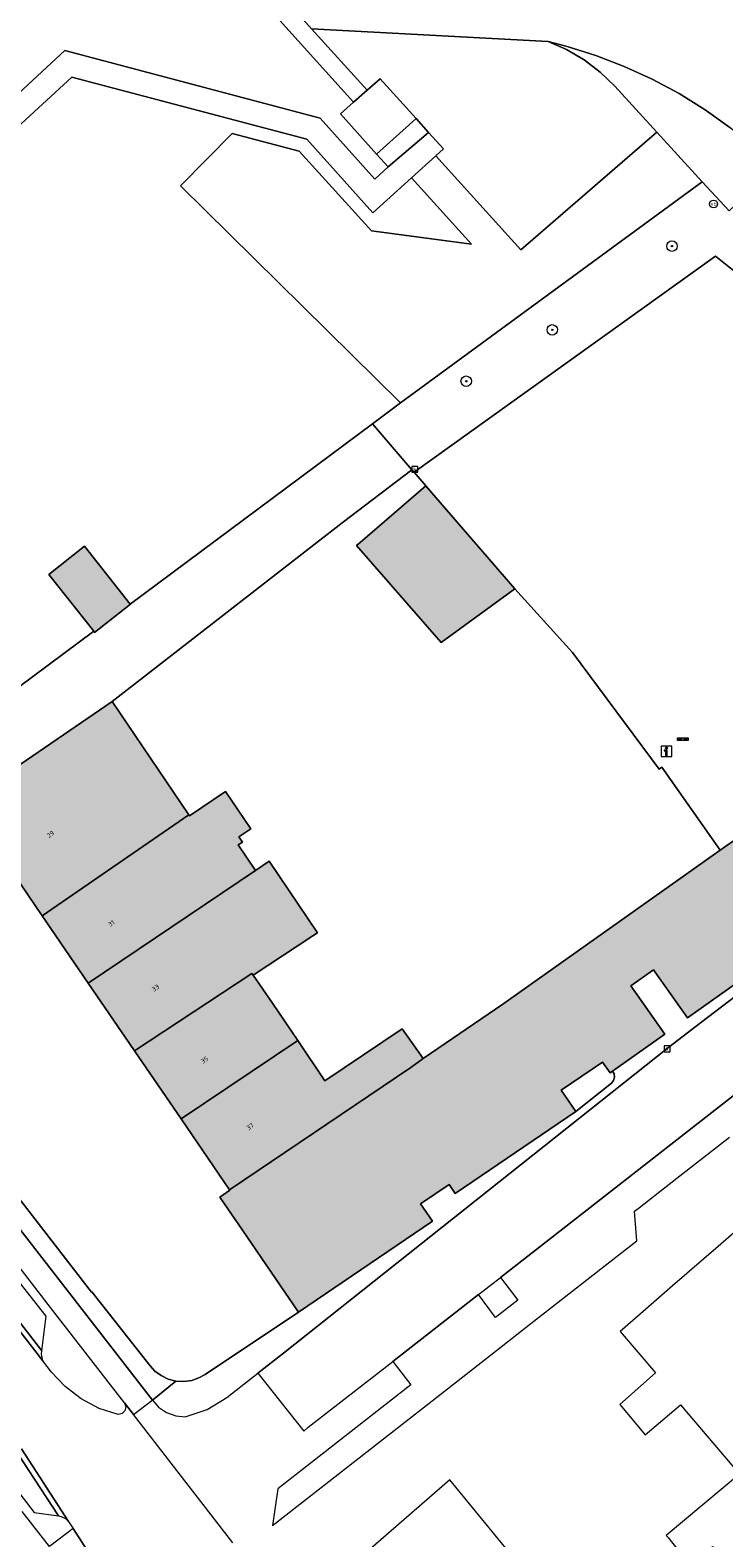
# Model space of a CAD drawing. Header units: metres. Extents: x 196496 to 197479, y 355250 to 356324.
# Tile 23 of 119: x 197146 to 197199, y 355483 to 355597. Entities that reach past the tile are written whole.
import ezdxf
from ezdxf.enums import TextEntityAlignment as Align

# ---------------------------------------------------------------- set-up
doc = ezdxf.new("R2010")
doc.units = ezdxf.units.M
doc.layers.get('0').update_dxf_attribs({"lineweight": 9})
for name, color, linetype, lineweight in [('B-WE-GR-BEPLANTING_CULTUUR_HEESTERS-GV', 251, 'Continuous', 9), ('B-WE-GR-BOOM-S', 251, 'Continuous', 9), ('B-WE-IE-MEUBILAIR_WEGMEUBILAIR-S', 251, 'Continuous', 9), ('B-WE-IE-MEUBILAIR_WEGMEUBILAIR_VERKEERSBORD-S', 251, 'Continuous', 9), ('B-WE-KW-KUNSTWERK_DEK-GV', 251, 'Continuous', 9), ('B-WE-OG-BEBOUWING-GV', 251, 'Continuous', 9), ('B-WE-OG-BEBOUWING_HUISNUMMER-T35', 90, 'Continuous', 9), ('B-WE-OG-TERREIN_ERF-GV', 251, 'Continuous', 9), ('B-WE-RI-GWA_KOLK-S', 251, 'Continuous', 9), ('B-WE-VH-VERHARDING_ASFALT-GV', 251, 'Continuous', 9), ('B-WE-VH-VERHARDING_BETONSTRAATSTEEN-GV', 251, 'Continuous', 9), ('B-WE-VH-VERHARDING_HALFVERHARDING-GV', 251, 'Continuous', 9), ('B-WE-VH-VERHARDING_HALFVERHARDING_GRIND-GV', 251, 'Continuous', 9), ('B-WE-VH-VERHARDING_OPEN-GV', 251, 'Continuous', 9), ('B-WE-VH-VERHARDING_TEGEL-GV', 251, 'Continuous', 9)]:
    doc.layers.add(name, color=color, linetype=linetype, lineweight=lineweight)
doc.layers.add('X-XX-AL-PRESENTATIE_GEBOUW3-V', color=7, linetype='Continuous', lineweight=9, true_color=0xebe1d6)
doc.styles.add('NLCS-ISO', font='NLCS-ISO.ttf')
doc.styles.add('NLCS-ISO-ANNOTATIEF-T35', font='NLCS-ISO.ttf', dxfattribs={"height": 3.5})

# ---------------------------------------------------------------- blocks, each defined once
blk = doc.blocks.new('SIE-WEG_VERKEERSBORD_INFORMATIE-SO')
at = {"linetype": 'ByBlock', "lineweight": 18}
h = blk.add_hatch(color=0, dxfattribs=at)
h.dxf.hatch_style = 1
h.paths.add_polyline_path([(0.32, 0.49), (-0.82, 0.49), (-0.82, 0.19), (-0.32, 0.19), (-0.32, -1.62), (0.32, -1.62)])
h = blk.add_hatch(color=0, dxfattribs=at)
h.dxf.hatch_style = 1
edge = h.paths.add_edge_path()
edge.add_arc((0, 1.25), 0.373, 0, 360)
at = {"color": 0, "linetype": 'ByBlock', "lineweight": 18}
for points in [[(-2, -2), (2, -2), (2, 2), (-2, 2)], [(0.32, 0.49), (-0.82, 0.49), (-0.82, 0.19), (-0.32, 0.19), (-0.32, -1.62), (0.32, -1.62)]]:
    blk.add_lwpolyline(points, close=True, dxfattribs=at)
blk.add_circle((0, 1.25), 0.373, dxfattribs=at)
blk = doc.blocks.new('SIE-WEG_PAAL_VERKEERSBORD-SO')
at = {"color": 0, "linetype": 'ByBlock', "lineweight": 18}
blk.add_circle((0, 0), 1.5, dxfattribs=at)
at = {"color": 0, "linetype": 'ByBlock', "lineweight": 18, "style": 'NLCS-ISO'}
blk.add_text('vb', height=1.5, dxfattribs=at).set_placement((0, 0.13), align=Align.MIDDLE_CENTER)
blk = doc.blocks.new('SRI-KOLK-SO')
at = {"color": 0, "linetype": 'ByBlock', "lineweight": 18}
blk.add_lwpolyline([(-1.125, -1.125), (1.125, -1.125), (1.125, 1.125), (-1.125, 1.125)], close=True, dxfattribs=at)
at = {"color": 0, "linetype": 'ByBlock', "lineweight": 18, "style": 'NLCS-ISO'}
blk.add_text('k', height=1.5, dxfattribs=at).set_placement((0, 0), align=Align.MIDDLE_CENTER)
blk = doc.blocks.new('SIE-WEG_SLAGBOOM-SO')
at = {"linetype": 'ByBlock', "lineweight": 18}
h = blk.add_hatch(color=0, dxfattribs=at)
h.dxf.hatch_style = 1
h.paths.add_polyline_path([(0, 0.5), (-1, 0.5), (-2, -0.5), (-1, -0.5)])
h.paths.add_polyline_path([(2, 0.5), (1, 0.5), (0, -0.5), (1, -0.5)])
at = {"color": 0, "linetype": 'ByBlock', "lineweight": 18}
blk.add_lwpolyline([(-2, 0.5), (2, 0.5), (2, -0.5), (-2, -0.5)], close=True, dxfattribs=at)
for points in [[(-2, -0.5), (-1, 0.5)], [(-1, -0.5), (0, 0.5)], [(0, -0.5), (1, 0.5)], [(1, -0.5), (2, 0.5)]]:
    blk.add_lwpolyline(points, dxfattribs=at)
blk = doc.blocks.new('SGR-BOOM_01-SO')
at = {"linetype": 'ByBlock', "lineweight": 18}
h = blk.add_hatch(color=0, dxfattribs=at)
h.dxf.hatch_style = 1
edge = h.paths.add_edge_path()
edge.add_arc((0, 0), 0.25, 0, 360)
at = {"color": 0, "linetype": 'ByBlock', "lineweight": 18}
for radius in [2, 0.25]:
    blk.add_circle((0, 0), radius, dxfattribs=at)

msp = doc.modelspace()

# ---------------------------------------------------------------- hatches: boundary and pattern name
at = {"layer": 'X-XX-AL-PRESENTATIE_GEBOUW3-V'}
for points in [[(197182.629, 355554.995), (197176.642, 355561.93), (197175.872, 355562.823), (197170.881, 355558.5), (197170.616, 355558.27), (197177.052, 355550.92)], [(197153.433, 355553.832), (197149.956, 355558.23), (197147.239, 355556.081), (197150.654, 355551.764), (197150.727, 355551.672), (197153.443, 355553.82)], [(197157.873, 355537.824), (197152.05, 355546.433), (197140.858, 355538.792), (197146.752, 355530.161)], [(197150.246, 355525.042), (197162.949, 355533.598), (197161.632, 355535.541), (197161.943, 355535.751), (197161.681, 355536.14), (197162.588, 355536.753), (197160.658, 355539.605), (197157.921, 355537.753), (197157.873, 355537.824), (197146.752, 355530.161)], [(197190.059, 355518.358), (197194.037, 355521.163), (197191.444, 355524.841), (197193.155, 355526.047), (197195.745, 355522.391), (197203.646, 355527.987), (197203.213, 355528.601), (197200.911, 355531.863), (197202.868, 355533.251), (197200.43, 355536.694), (197198.231, 355535.136), (197181.728, 355523.442), (197175.68, 355519.325), (197174.741, 355518.637), (197160.97, 355509.338), (197160.997, 355509.298), (197160.233, 355508.776), (197161.948, 355506.267), (197164.45, 355502.607), (197166.196, 355500.053), (197168.42, 355501.564), (197176.371, 355506.965), (197175.483, 355508.272), (197177.641, 355509.738), (197178.099, 355509.063), (197187.275, 355515.28), (197186.164, 355516.919), (197189.298, 355519.043), (197189.873, 355518.227)], [(197153.753, 355519.907), (197162.658, 355525.775), (197162.758, 355525.631), (197167.299, 355528.635), (197167.649, 355528.87), (197163.977, 355534.293), (197162.949, 355533.598), (197150.246, 355525.042)], [(197157.286, 355514.733), (197166.147, 355520.675), (197164.222, 355523.517), (197162.758, 355525.631), (197162.658, 355525.775), (197153.753, 355519.907)], [(197160.97, 355509.338), (197174.741, 355518.637), (197175.68, 355519.325), (197174.071, 355521.557), (197168.219, 355517.614), (197166.147, 355520.675), (197157.286, 355514.733)]]:
    msp.add_hatch(color=256, dxfattribs=at).paths.add_polyline_path(points)

# ---------------------------------------------------------------- linework, layer by layer
at = {"layer": 'B-WE-GR-BEPLANTING_CULTUUR_HEESTERS-GV', "flags": 128}
msp.add_lwpolyline([(197198.902, 355583.698), (197196.867, 355585.919), (197173.953, 355569.108), (197171.837, 355567.533), (197174.825, 355564.037), (197174.985, 355563.852), (197197.883, 355580.263), (197199.263, 355579.136)], dxfattribs=at)
at = {"layer": 'B-WE-KW-KUNSTWERK_DEK-GV', "flags": 128}
msp.add_lwpolyline([(197171.411, 355592.868), (197167.205, 355597.54), (197160.681, 355604.79), (197160.68, 355604.792), (197156.661, 355609.257), (197155.624, 355608.327), (197158.197, 355605.471), (197165.246, 355597.645), (197170.377, 355591.95)], close=True, dxfattribs=at)
at = {"layer": 'B-WE-OG-BEBOUWING-GV', "flags": 128}
for points in [[(197182.629, 355554.995), (197176.642, 355561.93), (197175.872, 355562.823), (197170.881, 355558.5), (197170.616, 355558.27), (197177.052, 355550.92)], [(197153.433, 355553.832), (197149.956, 355558.23), (197147.239, 355556.081), (197150.654, 355551.764), (197150.727, 355551.672), (197153.443, 355553.82)], [(197157.873, 355537.824), (197152.05, 355546.433), (197140.858, 355538.792), (197146.752, 355530.161)], [(197150.246, 355525.042), (197162.949, 355533.598), (197161.632, 355535.541), (197161.943, 355535.751), (197161.681, 355536.14), (197162.588, 355536.753), (197160.658, 355539.605), (197157.921, 355537.753), (197157.873, 355537.824), (197146.752, 355530.161)], [(197153.753, 355519.907), (197162.658, 355525.775), (197162.758, 355525.631), (197167.299, 355528.635), (197167.649, 355528.87), (197163.977, 355534.293), (197162.949, 355533.598), (197150.246, 355525.042)], [(197157.286, 355514.733), (197166.147, 355520.675), (197164.222, 355523.517), (197162.758, 355525.631), (197162.658, 355525.775), (197153.753, 355519.907)], [(197160.97, 355509.338), (197174.741, 355518.637), (197175.68, 355519.325), (197174.071, 355521.557), (197168.219, 355517.614), (197166.147, 355520.675), (197157.286, 355514.733)]]:
    msp.add_lwpolyline(points, close=True, dxfattribs=at)
msp.add_lwpolyline([(197200.43, 355536.694), (197198.231, 355535.136), (197181.728, 355523.442), (197175.68, 355519.325), (197174.741, 355518.637), (197160.97, 355509.338), (197160.997, 355509.298), (197160.233, 355508.776), (197161.948, 355506.267), (197164.45, 355502.607), (197166.196, 355500.053), (197176.371, 355506.965), (197175.483, 355508.272), (197177.641, 355509.738), (197178.099, 355509.063), (197187.275, 355515.28), (197186.164, 355516.919), (197189.298, 355519.043), (197189.873, 355518.227), (197190.059, 355518.358), (197194.037, 355521.163), (197191.444, 355524.841), (197193.155, 355526.047), (197195.745, 355522.391), (197203.646, 355527.987)], dxfattribs=at)
at = {"layer": 'B-WE-OG-TERREIN_ERF-GV', "flags": 128}
for points in [[(197143.899, 355591.658), (197148.468, 355595.891), (197167.864, 355590.738), (197171.998, 355586.121), (197173.015, 355587.048), (197172.14, 355588.014), (197169.401, 355591.084), (197170.377, 355591.95), (197171.411, 355592.868), (197172.397, 355593.743), (197175.144, 355590.715), (197176.089, 355589.659), (197177.224, 355588.408), (197176.635, 355587.873), (197183.094, 355580.744), (197193.427, 355589.673), (197190.226, 355593.167), (197189.124, 355594.236), (197187.894, 355595.173), (197186.562, 355595.958), (197185.157, 355596.576), (197167.205, 355597.54)], [(197144.905, 355547.484), (197150.654, 355551.764), (197147.239, 355556.081), (197149.956, 355558.23), (197153.433, 355553.832), (197171.837, 355567.533), (197173.953, 355569.108), (197157.247, 355585.591), (197161.168, 355589.591), (197166.264, 355588.24), (197171.753, 355582.173), (197179.346, 355581.173), (197174.799, 355586.207), (197171.862, 355583.541), (197166.847, 355589.144), (197148.998, 355593.861), (197138.764, 355584.46)], [(197143.843, 355510.155), (197150.482, 355501.559), (197150.519, 355501.582), (197154.932, 355495.965), (197155.306, 355495.567), (197155.77, 355495.224), (197156.31, 355494.966), (197156.9, 355494.813), (197157.509, 355494.778), (197158.101, 355494.861), (197158.647, 355495.045), (197159.125, 355495.311), (197166.196, 355500.053), (197164.45, 355502.607), (197161.948, 355506.267), (197160.233, 355508.776), (197160.997, 355509.298), (197160.97, 355509.338), (197157.286, 355514.733), (197153.753, 355519.907), (197150.246, 355525.042), (197146.752, 355530.161), (197140.858, 355538.792)], [(197199.848, 355506.568), (197198.073, 355505.031), (197195.91, 355503.158), (197195.709, 355502.984), (197194.616, 355502.037), (197192.183, 355499.928), (197190.632, 355498.584), (197193.307, 355495.425), (197190.606, 355493.02), (197192.53, 355490.735), (197192.546, 355490.716), (197195.212, 355493), (197199.692, 355487.747), (197194.14, 355483.09), (197194.297, 355482.898), (197194.443, 355482.721), (197195.949, 355480.829), (197197.66, 355482.24), (197199.837, 355479.596), (197198.12, 355478.178), (197200.809, 355474.869)], [(197201.559, 355458.155), (197197.249, 355463.423), (197193.093, 355468.502), (197186.606, 355476.431), (197182.176, 355481.845), (197177.71, 355487.303), (197168.015, 355478.879), (197172.245, 355473.363), (197176.397, 355468.16), (197176.337, 355468.086), (197201.219, 355436.063)]]:
    msp.add_lwpolyline(points, dxfattribs=at)
for points in [[(197162.949, 355533.598), (197163.977, 355534.293), (197167.649, 355528.87), (197167.299, 355528.635), (197162.758, 355525.631), (197164.222, 355523.517), (197166.147, 355520.675), (197168.219, 355517.614), (197174.071, 355521.557), (197175.68, 355519.325), (197181.728, 355523.442), (197198.231, 355535.136), (197193.811, 355541.434), (197193.591, 355541.301), (197187.026, 355550.15), (197182.629, 355554.995), (197177.052, 355550.92), (197170.616, 355558.27), (197170.881, 355558.5), (197175.872, 355562.823), (197174.985, 355563.852), (197174.825, 355564.037), (197169.526, 355560.015), (197152.05, 355546.433), (197157.873, 355537.824), (197157.921, 355537.753), (197160.658, 355539.605), (197162.588, 355536.753), (197161.681, 355536.14), (197161.943, 355535.751), (197161.632, 355535.541)], [(197190.059, 355518.358), (197189.873, 355518.227), (197189.298, 355519.043), (197186.164, 355516.919), (197187.275, 355515.28), (197189.973, 355517.45), (197190.13, 355517.635), (197190.208, 355517.886), (197190.178, 355518.147)]]:
    msp.add_lwpolyline(points, close=True, dxfattribs=at)
at = {"layer": 'B-WE-VH-VERHARDING_ASFALT-GV', "flags": 128}
for points in [[(197150.654, 355551.764), (197144.905, 355547.484), (197135.701, 355540.717), (197132.298, 355538.215), (197132.762, 355537.509), (197134.403, 355535.002), (197134.795, 355534.419), (197140.858, 355538.792), (197152.05, 355546.433), (197169.526, 355560.015), (197174.825, 355564.037), (197171.837, 355567.533), (197153.433, 355553.832), (197153.443, 355553.82), (197150.727, 355551.672)], [(197139.306, 355509.662), (197136.014, 355513.907), (197135.782, 355513.748), (197134.657, 355513.904), (197134.791, 355515.036), (197135.017, 355515.199), (197132.372, 355518.626), (197129.727, 355522.052), (197127.107, 355522.382), (197130.904, 355517.487), (197134.049, 355513.432), (197137.849, 355508.532), (197141.651, 355503.631), (197146.707, 355497.112), (197147.051, 355499.73), (197143.593, 355504.117), (197143.579, 355504.135), (197143.371, 355503.961), (197142.242, 355504.09), (197142.385, 355505.239), (197142.598, 355505.417)]]:
    msp.add_lwpolyline(points, close=True, dxfattribs=at)
for points in [[(197200.03, 355524.539), (197196.743, 355522.011), (197194.339, 355520.175), (197165.065, 355496.934), (197163.12, 355495.415), (197166.612, 355491.006), (197166.946, 355491.3), (197173.367, 355496.307), (197179.866, 355501.377), (197181.548, 355502.688), (197199.223, 355516.473)], [(197161.231, 355482.513), (197153.676, 355492.259), (197152.981, 355493.155), (197153.091, 355492.864), (197153.028, 355492.559), (197152.812, 355492.334), (197152.51, 355492.259), (197151.066, 355492.73), (197149.701, 355493.447), (197149.262, 355493.783), (197148.478, 355494.384), (197147.444, 355495.497), (197146.784, 355496.341), (197126.278, 355522.778)], [(197143.263, 355488.529), (197146.125, 355484.82), (197147.988, 355484.56), (197144.343, 355490.142)], [(197145.177, 355489.653), (197148.747, 355484.133), (197149.092, 355483.601), (197150.997, 355480.656)]]:
    msp.add_lwpolyline(points, dxfattribs=at)
at = {"layer": 'B-WE-VH-VERHARDING_BETONSTRAATSTEEN-GV', "flags": 128}
msp.add_lwpolyline([(197146.784, 355496.341), (197146.679, 355496.865), (197146.707, 355497.112), (197141.651, 355503.631), (197137.849, 355508.532), (197134.049, 355513.432), (197130.904, 355517.487), (197127.107, 355522.382), (197126.922, 355522.408), (197126.565, 355522.533), (197126.278, 355522.778)], close=True, dxfattribs=at)
msp.add_lwpolyline([(197144.343, 355490.142), (197147.988, 355484.56), (197148.188, 355484.516), (197148.504, 355484.377), (197148.747, 355484.133), (197145.177, 355489.653)], dxfattribs=at)
at = {"layer": 'B-WE-VH-VERHARDING_HALFVERHARDING-GV', "flags": 128}
msp.add_lwpolyline([(197160.68, 355604.792), (197156.661, 355609.257), (197155.624, 355608.327), (197158.197, 355605.471), (197165.246, 355597.645), (197170.377, 355591.95), (197171.411, 355592.868), (197167.205, 355597.54), (197160.681, 355604.79)], close=True, dxfattribs=at)
at = {"layer": 'B-WE-VH-VERHARDING_HALFVERHARDING_GRIND-GV', "flags": 128}
msp.add_lwpolyline([(197199.263, 355579.136), (197197.883, 355580.263), (197174.985, 355563.852), (197175.872, 355562.823), (197176.642, 355561.93), (197182.629, 355554.995), (197187.026, 355550.15), (197193.591, 355541.301), (197193.811, 355541.434), (197198.231, 355535.136), (197200.43, 355536.694)], dxfattribs=at)
at = {"layer": 'B-WE-VH-VERHARDING_OPEN-GV', "flags": 128}
for points in [[(197167.205, 355597.54), (197185.157, 355596.576), (197186.598, 355596.18), (197188.791, 355595.5), (197190.949, 355594.676), (197193.059, 355593.712), (197195.107, 355592.612), (197197.08, 355591.384), (197198.966, 355590.034)], [(197138.764, 355584.46), (197148.998, 355593.861), (197166.847, 355589.144), (197171.862, 355583.541), (197174.799, 355586.207), (197176.635, 355587.873), (197177.224, 355588.408), (197176.089, 355589.659), (197173.015, 355587.048), (197171.998, 355586.121), (197167.864, 355590.738), (197148.468, 355595.891), (197143.899, 355591.658)], [(197203.646, 355527.987), (197195.745, 355522.391), (197193.155, 355526.047), (197191.444, 355524.841), (197194.037, 355521.163), (197190.059, 355518.358), (197190.178, 355518.147), (197190.208, 355517.886), (197190.13, 355517.635), (197189.973, 355517.45), (197187.275, 355515.28), (197178.099, 355509.063), (197177.641, 355509.738), (197175.483, 355508.272), (197176.371, 355506.965), (197166.196, 355500.053), (197159.125, 355495.311), (197158.647, 355495.045), (197158.101, 355494.861), (197157.509, 355494.778), (197156.9, 355494.813), (197155.107, 355493.368), (197155.584, 355492.835), (197156.193, 355492.419), (197156.884, 355492.164), (197157.595, 355492.085), (197159.261, 355492.644), (197160.766, 355493.553), (197163.12, 355495.415), (197165.065, 355496.934), (197194.339, 355520.175), (197196.743, 355522.011), (197200.03, 355524.539)]]:
    msp.add_lwpolyline(points, dxfattribs=at)
for points in [[(197185.157, 355596.576), (197186.562, 355595.958), (197187.894, 355595.173), (197189.124, 355594.236), (197190.226, 355593.167), (197193.427, 355589.673), (197196.867, 355585.919), (197198.902, 355583.698), (197202.437, 355587.009), (197200.755, 355588.572), (197198.966, 355590.034), (197197.08, 355591.384), (197195.107, 355592.612), (197193.059, 355593.712), (197190.949, 355594.676), (197188.791, 355595.5), (197186.598, 355596.18)], [(197172.14, 355588.014), (197175.144, 355590.715), (197172.397, 355593.743), (197171.411, 355592.868), (197170.377, 355591.95), (197169.401, 355591.084)], [(197175.144, 355590.715), (197172.14, 355588.014), (197173.015, 355587.048), (197176.089, 355589.659)], [(197176.635, 355587.873), (197174.799, 355586.207), (197179.346, 355581.173), (197171.753, 355582.173), (197166.264, 355588.24), (197161.168, 355589.591), (197157.247, 355585.591), (197173.953, 355569.108), (197196.867, 355585.919), (197193.427, 355589.673), (197183.094, 355580.744)]]:
    msp.add_lwpolyline(points, close=True, dxfattribs=at)
at = {"layer": 'B-WE-VH-VERHARDING_TEGEL-GV', "flags": 128}
for points in [[(197144.131, 355504.563), (197147.181, 355500.632), (197151.913, 355494.531), (197152.975, 355493.162), (197152.981, 355493.155), (197153.676, 355492.259), (197155.075, 355493.344), (197155.107, 355493.368), (197094.596, 355571.376)], [(197094.596, 355571.376), (197155.107, 355493.368), (197156.9, 355494.813), (197156.31, 355494.966), (197155.77, 355495.224), (197155.306, 355495.567), (197154.932, 355495.965), (197150.519, 355501.582), (197150.482, 355501.559), (197143.843, 355510.155)], [(197199.223, 355516.473), (197181.548, 355502.688), (197182.863, 355500.943), (197181.178, 355499.65), (197179.866, 355501.377), (197173.367, 355496.307), (197174.735, 355494.512), (197164.634, 355486.631), (197164.245, 355483.847), (197176.123, 355493.134), (197178.109, 355494.685), (197180.082, 355496.227), (197182.068, 355497.778), (197183.851, 355499.171), (197185.707, 355500.621), (197187.55, 355502.06), (197189.394, 355503.501), (197191.91, 355505.467), (197191.713, 355507.703), (197192.099, 355508.004), (197194.354, 355509.761), (197196.204, 355511.202), (197198.95, 355513.342)], [(197150.997, 355480.656), (197149.092, 355483.601), (197147.287, 355482.245), (197145.232, 355484.894)]]:
    msp.add_lwpolyline(points, dxfattribs=at)

# ---------------------------------------------------------------- block references
at = {"layer": 'B-WE-GR-BOOM-S', "xscale": 0.2, "yscale": 0.2, "zscale": 0.2}
for p in [(197194.569, 355581.025), (197185.479, 355574.663), (197178.947, 355570.762)]:
    msp.add_blockref('SGR-BOOM_01-SO', p, dxfattribs=at)
at = {"layer": 'B-WE-IE-MEUBILAIR_WEGMEUBILAIR-S', "xscale": 0.2, "yscale": 0.2, "zscale": 0.2}
for name, p in [('SIE-WEG_PAAL_VERKEERSBORD-SO', (197197.731, 355584.222)), ('SIE-WEG_SLAGBOOM-SO', (197195.387, 355543.575))]:
    msp.add_blockref(name, p, dxfattribs=at)
at = {"layer": 'B-WE-IE-MEUBILAIR_WEGMEUBILAIR_VERKEERSBORD-S', "xscale": 0.2, "yscale": 0.2, "zscale": 0.2}
msp.add_blockref('SIE-WEG_VERKEERSBORD_INFORMATIE-SO', (197194.148, 355542.648), dxfattribs=at)
at = {"layer": 'B-WE-RI-GWA_KOLK-S', "xscale": 0.2, "yscale": 0.2, "zscale": 0.2}
for p in [(197175.05, 355564.067), (197194.202, 355520.038)]:
    msp.add_blockref('SRI-KOLK-SO', p, dxfattribs=at)

# ---------------------------------------------------------------- texts
at = {"layer": 'B-WE-OG-BEBOUWING_HUISNUMMER-T35', "style": 'NLCS-ISO-ANNOTATIEF-T35'}
for s, p in [('29', (197147.37, 355536.349)), ('31', (197151.993, 355529.578)), ('33', (197155.345, 355524.669)), ('35', (197159.076, 355519.204)), ('37', (197162.537, 355514.136))]:
    msp.add_text(s, height=0.36, rotation=34.3, dxfattribs=at).set_placement(p, align=Align.MIDDLE)

doc.saveas('drawing.dxf')
